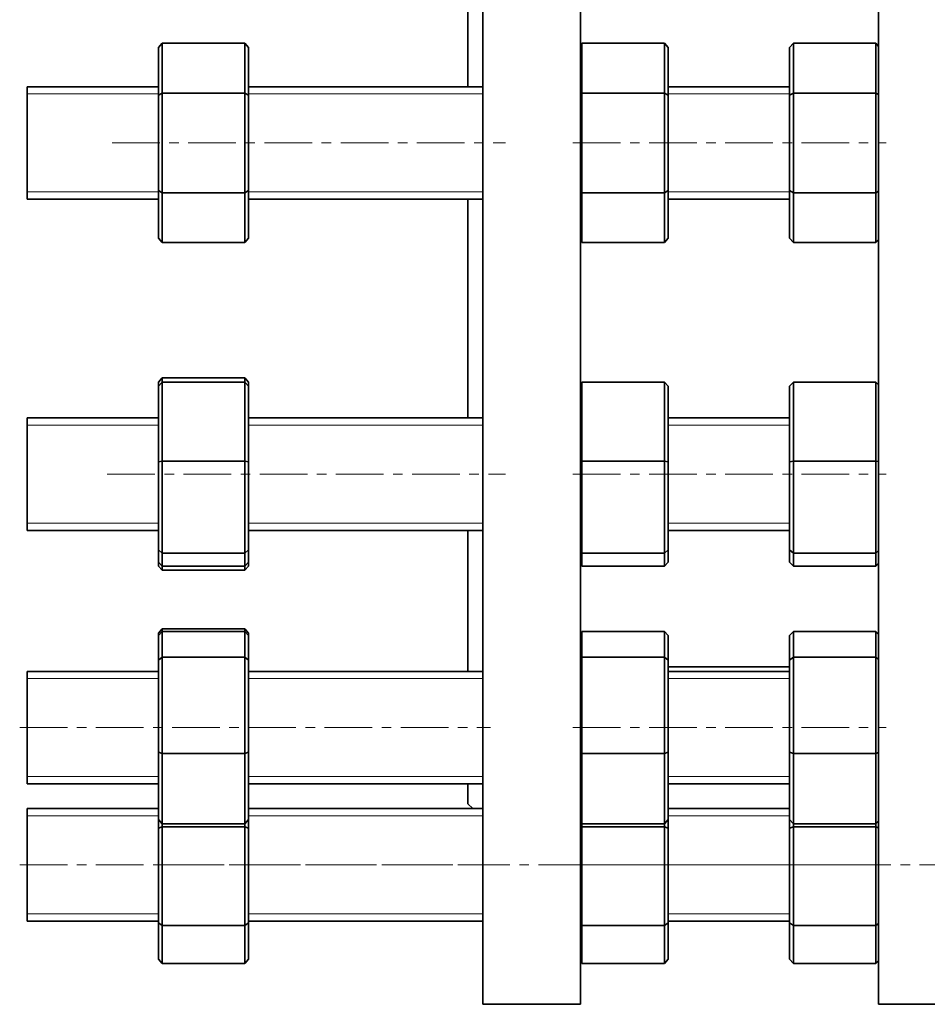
# Model space of a CAD drawing. Header units: millimetres. Extents: x -394 to 759, y 1 to 631.
# Tile 1 of 5: x -394 to -152, y 76 to 339. Entities that reach past the tile are written whole.
import ezdxf

# ---------------------------------------------------------------- set-up
doc = ezdxf.new("R2010")
doc.units = ezdxf.units.MM
doc.linetypes.add('CENTERX2', pattern=[20.32, 12.7, -2.54, 2.54, -2.54])
doc.layers.add('NOTE', color=7, linetype='Continuous')

msp = doc.modelspace()

# ---------------------------------------------------------------- linework, layer by layer
at = {"color": 7, "linetype": 'Continuous', "lineweight": 35}
for p, q in [((-274.72, 321.03), (-274.72, 353.83)), ((-270.72, 76.33), (-270.72, 353.83)), ((-244.72, 76.33), (-244.72, 353.83)), ((-165.22, 76.33), (-165.22, 353.83)), ((-357.22, 331.44), (-356.22, 332.59)), ((-357.22, 318.73), (-357.22, 331.44)), ((-356.22, 332.59), (-356.22, 319.31)), ((-334.22, 332.59), (-356.22, 332.59)), ((-334.22, 319.31), (-334.22, 332.59)), ((-333.22, 331.44), (-334.22, 332.59)), ((-333.22, 331.44), (-333.22, 318.73)), ((-244.72, 332.13), (-244.33, 332.59)), ((-244.33, 332.59), (-244.33, 319.31)), ((-222.33, 332.59), (-244.33, 332.59)), ((-222.33, 319.31), (-222.33, 332.59)), ((-221.33, 331.44), (-222.33, 332.59)), ((-221.33, 331.44), (-221.33, 318.73)), ((-188.94, 331.44), (-187.94, 332.59)), ((-188.94, 318.73), (-188.94, 331.44)), ((-187.94, 332.59), (-187.94, 319.31)), ((-165.94, 332.59), (-187.94, 332.59)), ((-165.94, 319.31), (-165.94, 332.59)), ((-165.22, 331.77), (-165.94, 332.59)), ((-357.22, 321.03), (-392.22, 321.03)), ((-392.22, 291.03), (-392.22, 321.03)), ((-270.72, 321.03), (-333.22, 321.03)), ((-188.94, 321.03), (-221.33, 321.03)), ((-357.22, 318.73), (-356.22, 319.31)), ((-357.22, 293.33), (-357.22, 318.73)), ((-334.22, 319.31), (-356.22, 319.31)), ((-356.22, 319.31), (-356.22, 292.75)), ((-334.22, 292.75), (-334.22, 319.31)), ((-334.22, 319.31), (-333.22, 318.73)), ((-333.22, 318.73), (-333.22, 293.33)), ((-244.72, 319.08), (-244.33, 319.31)), ((-244.33, 319.31), (-244.33, 292.75)), ((-222.33, 319.31), (-244.33, 319.31)), ((-222.33, 292.75), (-222.33, 319.31)), ((-222.33, 319.31), (-221.33, 318.73)), ((-221.33, 318.73), (-221.33, 293.33)), ((-188.94, 318.73), (-187.94, 319.31)), ((-188.94, 293.33), (-188.94, 318.73)), ((-187.94, 319.31), (-187.94, 292.75)), ((-165.94, 319.31), (-187.94, 319.31)), ((-165.94, 319.31), (-165.22, 318.9)), ((-165.94, 292.75), (-165.94, 319.31)), ((-357.22, 280.63), (-357.22, 293.33)), ((-357.22, 293.33), (-356.22, 292.75)), ((-356.22, 292.75), (-356.22, 279.47)), ((-334.22, 292.75), (-356.22, 292.75)), ((-334.22, 292.75), (-333.22, 293.33)), ((-334.22, 279.47), (-334.22, 292.75)), ((-333.22, 293.33), (-333.22, 280.63)), ((-244.72, 292.98), (-244.33, 292.75)), ((-244.33, 292.75), (-244.33, 279.47)), ((-222.33, 292.75), (-244.33, 292.75)), ((-222.33, 292.75), (-221.33, 293.33)), ((-222.33, 279.47), (-222.33, 292.75)), ((-221.33, 293.33), (-221.33, 280.63)), ((-188.94, 293.33), (-187.94, 292.75)), ((-188.94, 280.63), (-188.94, 293.33)), ((-187.94, 292.75), (-187.94, 279.47)), ((-165.94, 292.75), (-187.94, 292.75)), ((-165.94, 292.75), (-165.22, 293.17)), ((-165.94, 279.47), (-165.94, 292.75)), ((-392.22, 291.03), (-357.22, 291.03)), ((-333.22, 291.03), (-270.72, 291.03)), ((-274.72, 232.72), (-274.72, 291.03)), ((-221.33, 291.03), (-188.94, 291.03)), ((-356.22, 279.47), (-357.22, 280.63)), ((-334.22, 279.47), (-356.22, 279.47)), ((-334.22, 279.47), (-333.22, 280.63)), ((-244.33, 279.47), (-244.72, 279.93)), ((-222.33, 279.47), (-244.33, 279.47)), ((-222.33, 279.47), (-221.33, 280.63)), ((-187.94, 279.47), (-188.94, 280.63)), ((-165.94, 279.47), (-187.94, 279.47)), ((-165.94, 279.47), (-165.22, 280.3)), ((-356.22, 243.37), (-357.22, 242.25)), ((-357.22, 241.19), (-356.22, 242.25)), ((-357.22, 241.19), (-357.22, 242.25)), ((-356.22, 243.37), (-356.22, 242.25)), ((-334.22, 243.37), (-356.22, 243.37)), ((-356.22, 242.25), (-356.22, 221.18)), ((-334.22, 242.25), (-356.22, 242.25)), ((-334.22, 242.25), (-334.22, 243.37)), ((-333.22, 242.25), (-334.22, 243.37)), ((-334.22, 221.18), (-334.22, 242.25)), ((-333.22, 241.19), (-334.22, 242.25)), ((-333.22, 242.25), (-333.22, 241.19)), ((-244.72, 241.83), (-244.33, 242.25)), ((-244.33, 242.25), (-244.33, 221.18)), ((-222.33, 242.25), (-244.33, 242.25)), ((-222.33, 221.18), (-222.33, 242.25)), ((-221.33, 241.19), (-222.33, 242.25)), ((-188.94, 241.19), (-187.94, 242.25)), ((-187.94, 242.25), (-187.94, 221.18)), ((-165.94, 242.25), (-187.94, 242.25)), ((-165.94, 221.18), (-165.94, 242.25)), ((-165.22, 241.49), (-165.94, 242.25)), ((-357.22, 221.03), (-357.22, 241.19)), ((-333.22, 241.19), (-333.22, 221.03)), ((-221.33, 241.19), (-221.33, 221.03)), ((-188.94, 221.03), (-188.94, 241.19)), ((-357.22, 232.72), (-392.22, 232.72)), ((-392.22, 202.72), (-392.22, 232.72)), ((-270.72, 232.72), (-333.22, 232.72)), ((-188.94, 232.72), (-221.33, 232.72)), ((-357.22, 221.03), (-356.22, 221.18)), ((-357.22, 197.56), (-357.22, 221.03)), ((-356.22, 221.18), (-356.22, 196.65)), ((-334.22, 221.18), (-356.22, 221.18)), ((-334.22, 196.65), (-334.22, 221.18)), ((-334.22, 221.18), (-333.22, 221.03)), ((-333.22, 221.03), (-333.22, 197.56)), ((-244.72, 221.12), (-244.33, 221.18)), ((-244.33, 221.18), (-244.33, 196.65)), ((-222.33, 221.18), (-244.33, 221.18)), ((-222.33, 196.65), (-222.33, 221.18)), ((-222.33, 221.18), (-221.33, 221.03)), ((-221.33, 221.03), (-221.33, 197.56)), ((-188.94, 221.03), (-187.94, 221.18)), ((-188.94, 197.56), (-188.94, 221.03)), ((-187.94, 221.18), (-187.94, 196.65)), ((-165.94, 221.18), (-187.94, 221.18)), ((-165.94, 196.65), (-165.94, 221.18)), ((-165.94, 221.18), (-165.22, 221.07)), ((-392.22, 202.72), (-357.22, 202.72)), ((-333.22, 202.72), (-270.72, 202.72)), ((-274.72, 165.12), (-274.72, 202.72)), ((-221.33, 202.72), (-188.94, 202.72)), ((-357.22, 197.56), (-356.22, 196.65)), ((-357.22, 194.25), (-357.22, 197.56)), ((-334.22, 196.65), (-333.22, 197.56)), ((-333.22, 197.56), (-333.22, 194.25)), ((-244.72, 197.01), (-244.33, 196.65)), ((-222.33, 196.65), (-221.33, 197.56)), ((-221.33, 197.56), (-221.33, 194.25)), ((-188.94, 197.56), (-187.94, 196.65)), ((-188.94, 194.25), (-188.94, 197.56)), ((-165.94, 196.65), (-165.22, 197.3)), ((-334.22, 196.65), (-356.22, 196.65)), ((-356.22, 196.65), (-356.22, 193.18)), ((-334.22, 193.18), (-334.22, 196.65)), ((-222.33, 196.65), (-244.33, 196.65)), ((-244.33, 196.65), (-244.33, 193.18)), ((-222.33, 193.18), (-222.33, 196.65)), ((-165.94, 196.65), (-187.94, 196.65)), ((-187.94, 196.65), (-187.94, 193.18)), ((-165.94, 193.18), (-165.94, 196.65)), ((-356.22, 193.18), (-357.22, 194.25)), ((-357.22, 193.18), (-357.22, 194.25)), ((-357.22, 193.18), (-356.22, 192.06)), ((-334.22, 193.18), (-356.22, 193.18)), ((-356.22, 193.18), (-356.22, 192.06)), ((-334.22, 192.06), (-356.22, 192.06)), ((-334.22, 193.18), (-333.22, 194.25)), ((-334.22, 192.06), (-333.22, 193.18)), ((-334.22, 192.06), (-334.22, 193.18)), ((-333.22, 194.25), (-333.22, 193.18)), ((-244.33, 193.18), (-244.72, 193.6)), ((-222.33, 193.18), (-244.33, 193.18)), ((-222.33, 193.18), (-221.33, 194.25)), ((-187.94, 193.18), (-188.94, 194.25)), ((-165.94, 193.18), (-187.94, 193.18)), ((-165.94, 193.18), (-165.22, 193.94)), ((-356.22, 176.45), (-357.22, 175.31)), ((-356.22, 176.45), (-356.22, 175.77)), ((-334.22, 176.45), (-356.22, 176.45)), ((-334.22, 175.77), (-334.22, 176.45)), ((-333.22, 175.31), (-334.22, 176.45)), ((-356.22, 175.77), (-357.22, 174.66)), ((-357.22, 174.66), (-357.22, 175.31)), ((-357.22, 168.08), (-357.22, 174.66)), ((-356.22, 175.77), (-356.22, 168.9)), ((-334.22, 175.77), (-356.22, 175.77)), ((-334.22, 168.9), (-334.22, 175.77)), ((-333.22, 174.66), (-334.22, 175.77)), ((-333.22, 175.31), (-333.22, 174.66)), ((-333.22, 174.66), (-333.22, 168.08)), ((-244.33, 175.77), (-244.72, 175.33)), ((-244.33, 175.77), (-244.33, 168.9)), ((-222.33, 175.77), (-244.33, 175.77)), ((-222.33, 168.9), (-222.33, 175.77)), ((-221.33, 174.66), (-222.33, 175.77)), ((-221.33, 174.66), (-221.33, 168.08)), ((-187.94, 175.77), (-188.94, 174.66)), ((-188.94, 168.08), (-188.94, 174.66)), ((-187.94, 175.77), (-187.94, 168.9)), ((-165.94, 175.77), (-187.94, 175.77)), ((-165.94, 168.9), (-165.94, 175.77)), ((-165.22, 174.98), (-165.94, 175.77)), ((-357.22, 168.08), (-356.22, 168.9)), ((-357.22, 143.55), (-357.22, 168.08)), ((-356.22, 168.9), (-356.22, 143.25)), ((-334.22, 168.9), (-356.22, 168.9)), ((-334.22, 143.25), (-334.22, 168.9)), ((-333.22, 168.08), (-334.22, 168.9)), ((-333.22, 168.08), (-333.22, 143.55)), ((-244.72, 168.57), (-244.33, 168.9)), ((-244.33, 168.9), (-244.33, 143.25)), ((-222.33, 168.9), (-244.33, 168.9)), ((-222.33, 143.25), (-222.33, 168.9)), ((-221.33, 168.08), (-222.33, 168.9)), ((-221.33, 168.08), (-221.33, 143.55)), ((-188.94, 168.08), (-187.94, 168.9)), ((-188.94, 143.55), (-188.94, 168.08)), ((-187.94, 168.9), (-187.94, 143.25)), ((-165.94, 168.9), (-187.94, 168.9)), ((-165.94, 143.25), (-165.94, 168.9)), ((-165.22, 168.32), (-165.94, 168.9)), ((-221.33, 166.33), (-188.94, 166.33)), ((-357.22, 165.12), (-392.22, 165.12)), ((-392.22, 135.12), (-392.22, 165.12)), ((-270.72, 165.12), (-333.22, 165.12)), ((-188.94, 165.12), (-221.33, 165.12)), ((-357.22, 143.55), (-356.22, 143.25)), ((-357.22, 125.58), (-357.22, 143.55)), ((-334.22, 143.25), (-356.22, 143.25)), ((-356.22, 143.25), (-356.22, 124.47)), ((-334.22, 143.25), (-333.22, 143.55)), ((-334.22, 124.47), (-334.22, 143.25)), ((-333.22, 143.55), (-333.22, 125.58)), ((-244.72, 143.37), (-244.33, 143.25)), ((-222.33, 143.25), (-244.33, 143.25)), ((-244.33, 143.25), (-244.33, 124.47)), ((-222.33, 143.25), (-221.33, 143.55)), ((-222.33, 124.47), (-222.33, 143.25)), ((-221.33, 143.55), (-221.33, 125.58)), ((-188.94, 125.58), (-188.94, 143.55)), ((-188.94, 143.55), (-187.94, 143.25)), ((-187.94, 143.25), (-187.94, 124.47)), ((-165.94, 143.25), (-187.94, 143.25)), ((-165.94, 143.25), (-165.22, 143.46)), ((-165.94, 124.47), (-165.94, 143.25)), ((-392.22, 135.12), (-357.22, 135.12)), ((-333.22, 135.12), (-270.72, 135.12)), ((-274.72, 129.83), (-274.72, 135.12)), ((-221.33, 135.12), (-188.94, 135.12)), ((-274.72, 129.83), (-273.43, 128.54)), ((-357.22, 128.54), (-392.22, 128.54)), ((-392.22, 98.54), (-392.22, 128.54)), ((-270.72, 128.54), (-333.22, 128.54)), ((-188.94, 128.54), (-221.33, 128.54)), ((-357.22, 125.58), (-356.22, 124.47)), ((-357.22, 123.26), (-357.22, 125.58)), ((-357.22, 123.26), (-356.22, 123.7)), ((-334.22, 124.47), (-356.22, 124.47)), ((-356.22, 124.47), (-356.22, 123.7)), ((-356.22, 123.7), (-356.22, 97.37)), ((-334.22, 123.7), (-356.22, 123.7)), ((-334.22, 124.47), (-333.22, 125.58)), ((-334.22, 123.7), (-334.22, 124.47)), ((-334.22, 97.37), (-334.22, 123.7)), ((-333.22, 123.26), (-334.22, 123.7)), ((-333.22, 125.58), (-333.22, 123.26)), ((-244.72, 124.91), (-244.33, 124.47)), ((-244.72, 123.53), (-244.33, 123.7)), ((-222.33, 124.47), (-244.33, 124.47)), ((-244.33, 124.47), (-244.33, 123.7)), ((-244.33, 123.7), (-244.33, 97.37)), ((-222.33, 123.7), (-244.33, 123.7)), ((-222.33, 124.47), (-221.33, 125.58)), ((-222.33, 123.7), (-222.33, 124.47)), ((-222.33, 97.37), (-222.33, 123.7)), ((-221.33, 123.26), (-222.33, 123.7)), ((-221.33, 125.58), (-221.33, 123.26)), ((-188.94, 125.58), (-187.94, 124.47)), ((-188.94, 123.26), (-188.94, 125.58)), ((-188.94, 123.26), (-187.94, 123.7)), ((-165.94, 124.47), (-187.94, 124.47)), ((-187.94, 124.47), (-187.94, 123.7)), ((-187.94, 123.7), (-187.94, 97.37)), ((-165.94, 123.7), (-187.94, 123.7)), ((-165.94, 124.47), (-165.22, 125.26)), ((-165.94, 123.7), (-165.94, 124.47)), ((-165.94, 97.37), (-165.94, 123.7)), ((-165.22, 123.39), (-165.94, 123.7)), ((-357.22, 98.07), (-357.22, 123.26)), ((-333.22, 123.26), (-333.22, 98.07)), ((-221.33, 123.26), (-221.33, 98.07)), ((-188.94, 98.07), (-188.94, 123.26)), ((-392.22, 98.54), (-357.22, 98.54)), ((-357.22, 98.07), (-356.22, 97.37)), ((-357.22, 88.35), (-357.22, 98.07)), ((-334.22, 97.37), (-356.22, 97.37)), ((-356.22, 97.37), (-356.22, 87.21)), ((-334.22, 97.37), (-333.22, 98.07)), ((-334.22, 87.21), (-334.22, 97.37)), ((-333.22, 98.54), (-270.72, 98.54)), ((-333.22, 98.07), (-333.22, 88.35)), ((-244.72, 97.65), (-244.33, 97.37)), ((-222.33, 97.37), (-244.33, 97.37)), ((-244.33, 97.37), (-244.33, 87.21)), ((-222.33, 97.37), (-221.33, 98.07)), ((-222.33, 87.21), (-222.33, 97.37)), ((-221.33, 98.54), (-188.94, 98.54)), ((-221.33, 98.07), (-221.33, 88.35)), ((-188.94, 98.07), (-187.94, 97.37)), ((-188.94, 88.35), (-188.94, 98.07)), ((-165.94, 97.37), (-187.94, 97.37)), ((-187.94, 97.37), (-187.94, 87.21)), ((-165.94, 97.37), (-165.22, 97.87)), ((-165.94, 87.21), (-165.94, 97.37)), ((-357.22, 88.35), (-356.22, 87.21)), ((-334.22, 87.21), (-356.22, 87.21)), ((-334.22, 87.21), (-333.22, 88.35)), ((-244.72, 87.66), (-244.33, 87.21)), ((-222.33, 87.21), (-244.33, 87.21)), ((-222.33, 87.21), (-221.33, 88.35)), ((-188.94, 88.35), (-187.94, 87.21)), ((-165.94, 87.21), (-187.94, 87.21)), ((-165.94, 87.21), (-165.22, 88.02)), ((-270.72, 76.33), (-244.72, 76.33)), ((-165.22, 76.33), (-139.22, 76.33))]:
    msp.add_line(p, q, dxfattribs=at)
at = {"color": 7, "linetype": 'Continuous', "lineweight": 18}
for p, q in [((-357.22, 319.11), (-392.22, 319.11)), ((-270.72, 319.11), (-333.22, 319.11)), ((-188.94, 319.11), (-221.33, 319.11)), ((-392.22, 292.95), (-357.22, 292.95)), ((-333.22, 292.95), (-270.72, 292.95)), ((-221.33, 292.95), (-188.94, 292.95)), ((-357.22, 230.79), (-392.22, 230.79)), ((-270.72, 230.79), (-333.22, 230.79)), ((-188.94, 230.79), (-221.33, 230.79)), ((-392.22, 204.64), (-357.22, 204.64)), ((-333.22, 204.64), (-270.72, 204.64)), ((-221.33, 204.64), (-188.94, 204.64)), ((-357.22, 163.2), (-392.22, 163.2)), ((-270.72, 163.2), (-333.22, 163.2)), ((-188.94, 163.2), (-221.33, 163.2)), ((-392.22, 137.04), (-357.22, 137.04)), ((-333.22, 137.04), (-270.72, 137.04)), ((-221.33, 137.04), (-188.94, 137.04)), ((-357.22, 126.62), (-392.22, 126.62)), ((-270.72, 126.62), (-333.22, 126.62)), ((-188.94, 126.62), (-221.33, 126.62)), ((-392.22, 100.46), (-357.22, 100.46)), ((-333.22, 100.46), (-270.72, 100.46)), ((-221.33, 100.46), (-188.94, 100.46))]:
    msp.add_line(p, q, dxfattribs=at)
at = {"layer": 'NOTE', "linetype": 'CENTERX2', "lineweight": 18}
for p, q in [((-369.59, 306.03), (-264.72, 306.03)), ((-246.72, 306.03), (-163.22, 306.03)), ((-370.86, 217.72), (-264.72, 217.72)), ((-246.72, 217.72), (-163.22, 217.72)), ((-394.22, 150.12), (-268.72, 150.12)), ((-246.72, 150.12), (-163.22, 150.12)), ((-394.22, 113.54), (-268.72, 113.54)), ((-357.49, 113.54), (29.46, 113.54)), ((-246.72, 113.54), (-163.22, 113.54))]:
    msp.add_line(p, q, dxfattribs=at)

doc.saveas('drawing.dxf')
